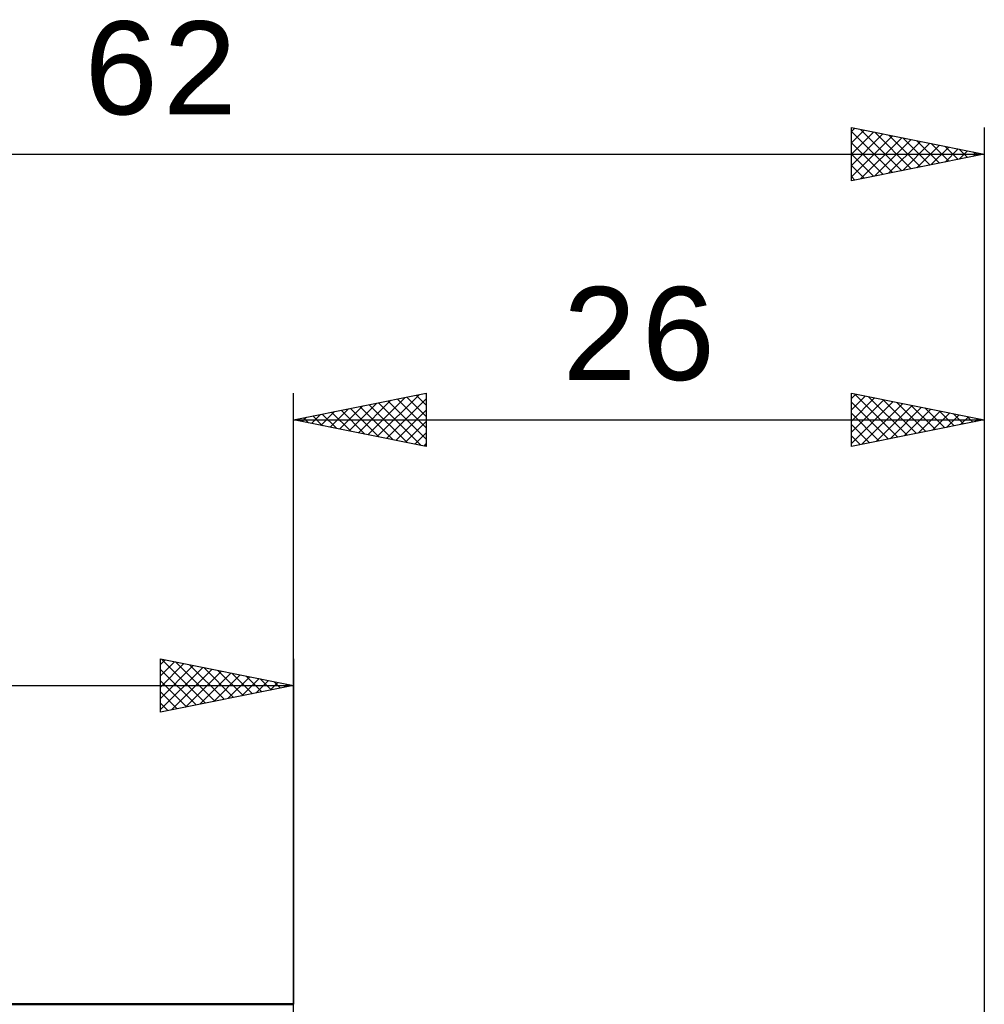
# Model space of a CAD drawing. Header units: millimetres. Extents: x -53 to 76, y -37 to 40.
# Tile 3 of 5: x -10 to 26, y 3 to 40. Entities that reach past the tile are written whole.
import ezdxf
from ezdxf.enums import TextEntityAlignment as Align

# ---------------------------------------------------------------- set-up
doc = ezdxf.new("R2010")
doc.units = ezdxf.units.MM
doc.header["$LTSCALE"] = 4.55
for name, color, linetype in [('2', 7, 'CONTINUOUS'), ('SK1', 4, 'CONTINUOUS'), ('SK2', 7, 'CONTINUOUS')]:
    doc.layers.add(name, color=color, linetype=linetype)
doc.styles.get("Standard").update_dxf_attribs({"font": 'Monospac821 BT'})

msp = doc.modelspace()

# ---------------------------------------------------------------- linework, layer by layer
at = {"layer": '2', "color": 7, "linetype": 'CONTINUOUS', "lineweight": 25}
for p, q in [((0, 0), (0, 26)), ((0, 25), (5, 26)), ((3.156, 24.369), (4.733, 25.947)), ((4.976, 25.995), (5, 25.971)), ((5, 26), (5, 24)), ((21, 24), (21, 26)), ((21, 26), (26, 25)), ((21, 25.805), (21.163, 25.967)), ((21.117, 25.977), (22.744, 24.349)), ((26, 26), (26, 1.5)), ((2.095, 24.581), (3.142, 25.628)), ((2.449, 24.51), (3.673, 25.735)), ((2.802, 24.44), (4.203, 25.841)), ((3.208, 25.642), (4.813, 24.037)), ((3.509, 24.298), (5, 25.789)), ((3.562, 25.712), (5, 24.274)), ((3.915, 25.783), (5, 24.698)), ((4.269, 25.854), (5, 25.123)), ((4.623, 25.924), (5, 25.547)), ((21, 25.381), (21.516, 25.897)), ((21, 24.956), (21.87, 25.826)), ((21, 24.532), (22.223, 25.755)), ((21, 24.108), (22.577, 25.685)), ((21, 25.669), (22.391, 24.278)), ((21.395, 24.079), (22.93, 25.614)), ((21.647, 25.871), (23.098, 24.42)), ((22.177, 25.764), (23.452, 24.49)), ((22.708, 25.658), (23.805, 24.561)), ((0.681, 24.864), (1.021, 25.204)), ((1.034, 24.793), (1.551, 25.31)), ((1.087, 25.217), (1.631, 24.674)), ((1.388, 24.722), (2.082, 25.416)), ((1.441, 25.288), (2.161, 24.568)), ((1.741, 24.652), (2.612, 25.522)), ((1.794, 25.359), (2.691, 24.462)), ((2.148, 25.429), (3.222, 24.356)), ((2.501, 25.5), (3.752, 24.25)), ((2.855, 25.571), (4.282, 24.144)), ((3.863, 24.227), (5, 25.365)), ((21, 25.245), (22.037, 24.207)), ((21.926, 24.185), (23.284, 25.543)), ((22.456, 24.291), (23.637, 25.472)), ((22.986, 24.397), (23.991, 25.402)), ((23.238, 25.552), (24.159, 24.632)), ((23.517, 24.503), (24.345, 25.331)), ((23.768, 25.446), (24.512, 24.702)), ((24.047, 24.609), (24.698, 25.26)), ((24.299, 25.34), (24.866, 24.773)), ((24.829, 25.234), (25.219, 24.844)), ((0, 25), (26, 25)), ((5, 24), (0, 25)), ((0.026, 25.005), (0.04, 24.992)), ((0.327, 24.935), (0.491, 25.098)), ((0.38, 25.076), (0.57, 24.886)), ((0.733, 25.147), (1.1, 24.78)), ((4.216, 24.157), (5, 24.94)), ((26, 25), (21, 24)), ((24.577, 24.715), (25.052, 25.19)), ((25.108, 24.822), (25.405, 25.119)), ((25.359, 25.128), (25.573, 24.915)), ((25.638, 24.928), (25.759, 25.048)), ((25.89, 25.022), (25.926, 24.985)), ((4.57, 24.086), (5, 24.516)), ((21, 24.821), (21.684, 24.137)), ((4.923, 24.015), (5, 24.092)), ((21, 24.396), (21.33, 24.066))]:
    msp.add_line(p, q, dxfattribs=at)
at = {"layer": 'SK1', "color": 4, "linetype": 'CONTINUOUS', "lineweight": 50}
msp.add_line((0, 3), (-35.2, 3), dxfattribs=at)
at = {"layer": 'SK2', "color": 7, "linetype": 'CONTINUOUS', "lineweight": 25}
for p, q in [((21, 34), (21, 36)), ((21, 36), (26, 35)), ((21, 35.849), (21.126, 35.975)), ((26, 36), (26, 0)), ((21, 35.425), (21.479, 35.904)), ((21, 35.851), (22.543, 34.309)), ((21, 35.001), (21.833, 35.833)), ((21, 34.576), (22.186, 35.763)), ((21, 34.152), (22.54, 35.692)), ((21.34, 34.068), (22.893, 35.621)), ((21.345, 35.931), (22.896, 34.379)), ((21.875, 35.825), (23.25, 34.45)), ((22.405, 35.719), (23.604, 34.521)), ((22.936, 35.613), (23.957, 34.591)), ((21, 35.427), (22.189, 34.238)), ((21.87, 34.174), (23.247, 35.551)), ((22.401, 34.28), (23.6, 35.48)), ((22.931, 34.386), (23.954, 35.409)), ((23.461, 34.492), (24.308, 35.338)), ((23.466, 35.507), (24.311, 34.662)), ((23.992, 34.598), (24.661, 35.268)), ((23.996, 35.401), (24.664, 34.733)), ((24.527, 35.295), (25.018, 34.803)), ((-36, 35), (26, 35)), ((21, 35.003), (21.836, 34.167)), ((26, 35), (21, 34)), ((24.522, 34.704), (25.015, 35.197)), ((25.052, 34.81), (25.368, 35.126)), ((25.057, 35.189), (25.371, 34.874)), ((25.583, 34.916), (25.722, 35.056)), ((25.587, 35.082), (25.725, 34.945)), ((21, 34.579), (21.482, 34.096)), ((21, 34.154), (21.129, 34.026)), ((-5, 14), (-5, 16)), ((-5, 16), (0, 15)), ((-5, 15.789), (-4.824, 15.965)), ((-4.961, 15.992), (-3.308, 14.338)), ((0, 16), (0, 3)), ((-5, 15.365), (-4.471, 15.894)), ((-5, 14.94), (-4.117, 15.823)), ((-5, 14.516), (-3.763, 15.753)), ((-5, 14.092), (-3.41, 15.682)), ((-5, 15.607), (-3.661, 14.268)), ((-4.585, 14.083), (-3.056, 15.611)), ((-4.431, 15.886), (-2.954, 14.409)), ((-3.901, 15.78), (-2.601, 14.48)), ((-3.37, 15.674), (-2.247, 14.551)), ((-2.84, 15.568), (-1.893, 14.621)), ((-4.054, 14.189), (-2.703, 15.541)), ((-3.524, 14.295), (-2.349, 15.47)), ((-2.994, 14.401), (-1.996, 15.399)), ((-2.463, 14.507), (-1.642, 15.328)), ((-2.31, 15.462), (-1.54, 14.692)), ((-1.933, 14.613), (-1.289, 15.258)), ((-1.779, 15.356), (-1.186, 14.763)), ((-1.249, 15.25), (-0.833, 14.833)), ((-36, 15), (0, 15)), ((-5, 15.182), (-4.015, 14.197)), ((0, 15), (-5, 14)), ((-1.403, 14.719), (-0.935, 15.187)), ((-0.872, 14.826), (-0.581, 15.116)), ((-0.719, 15.144), (-0.479, 14.904)), ((-0.342, 14.932), (-0.228, 15.046)), ((-0.188, 15.038), (-0.126, 14.975)), ((-5, 14.758), (-4.368, 14.126)), ((-5, 14.334), (-4.722, 14.056))]:
    msp.add_line(p, q, dxfattribs=at)

# ---------------------------------------------------------------- texts
at = {"layer": '2', "color": 7, "linetype": 'CONTINUOUS', "lineweight": 25}
msp.add_text('26', height=3.5, dxfattribs=at).set_placement((13, 26.5), align=Align.CENTER)
at = {"layer": 'SK2', "color": 7, "linetype": 'CONTINUOUS', "lineweight": 25}
msp.add_text('62', height=3.5, dxfattribs=at).set_placement((-5, 36.5), align=Align.CENTER)

doc.saveas('drawing.dxf')
